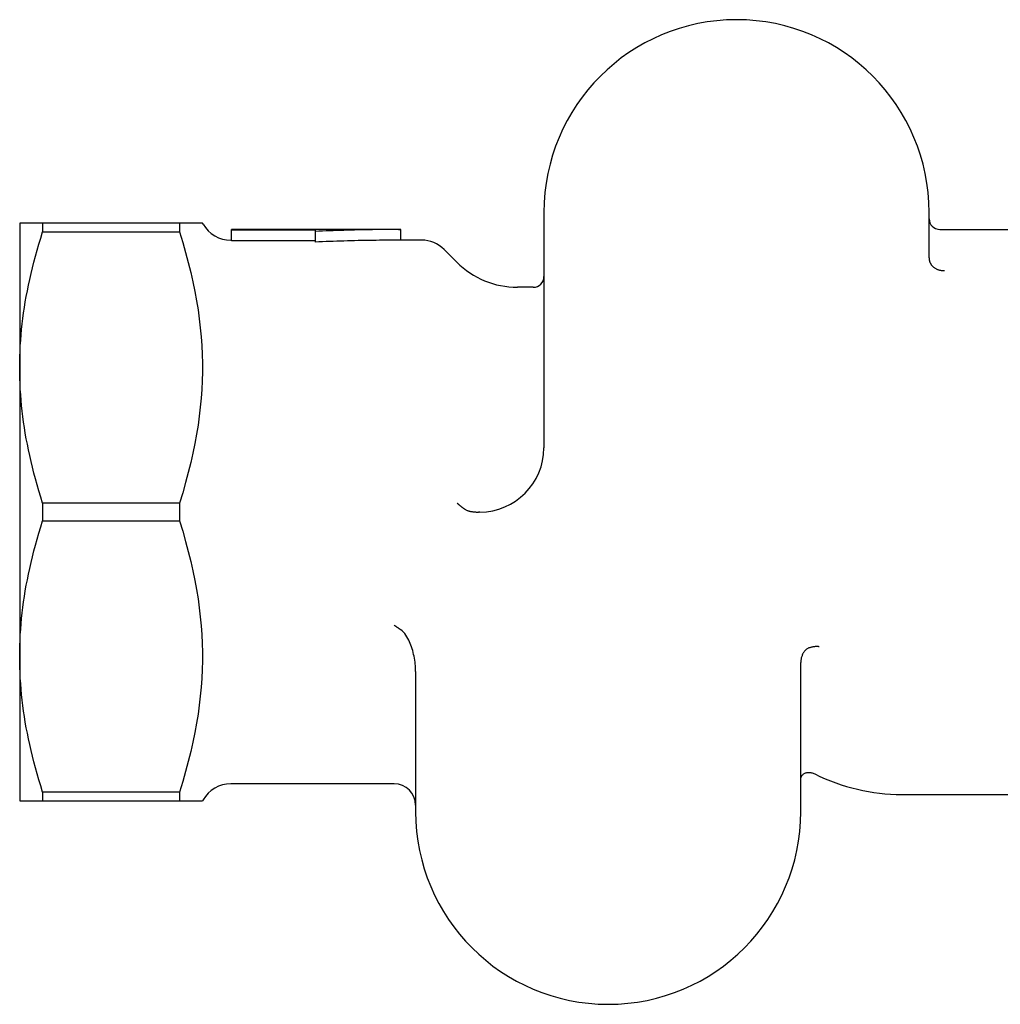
# Model space of a CAD drawing. Header units: millimetres. Extents: x 210 to 480, y -31 to 299.
# Tile 7 of 12: x 210 to 256, y 243 to 289. Entities that reach past the tile are written whole.
import ezdxf

# ---------------------------------------------------------------- set-up
doc = ezdxf.new("R2010")
doc.units = ezdxf.units.MM
doc.layers.add('Detail', color=2, linetype='Continuous')

msp = doc.modelspace()

# ---------------------------------------------------------------- linework, layer by layer
at = {"layer": 'Detail'}
for p, q in [((234.999, 280.323), (234.999, 269.323)), ((252.999, 278.193), (252.999, 280.323)), ((211.571, 279.823), (210.499, 279.823)), ((210.499, 279.823), (210.499, 273.073)), ((217.965, 279.823), (211.571, 279.823)), ((211.571, 279.823), (211.571, 279.412)), ((219.037, 279.823), (217.965, 279.823)), ((217.965, 279.823), (217.965, 279.412)), ((219.066, 279.773), (219.037, 279.823)), ((211.571, 279.412), (217.965, 279.412)), ((220.398, 279.498), (220.398, 279.523)), ((228.206, 279.523), (220.398, 279.523)), ((224.318, 279.498), (220.398, 279.498)), ((220.398, 278.999), (220.398, 279.498)), ((224.318, 279.432), (224.318, 279.498)), ((224.318, 278.935), (224.318, 279.432)), ((228.318, 279.023), (228.318, 279.523)), ((253.499, 279.523), (264.991, 279.523)), ((220.398, 279.023), (220.365, 279.023)), ((224.318, 278.999), (220.398, 278.999)), ((229.277, 279.023), (228.318, 279.023)), ((230.927, 277.995), (230.338, 278.584)), ((234.499, 276.823), (233.756, 276.823)), ((210.499, 273.073), (210.499, 259.573)), ((217.965, 266.735), (211.571, 266.735)), ((211.571, 266.735), (211.571, 265.912)), ((217.965, 266.735), (217.965, 265.912)), ((211.571, 265.912), (217.965, 265.912)), ((210.499, 259.573), (210.499, 252.823)), ((247.002, 252.323), (247.002, 259.286)), ((229.002, 258.878), (229.002, 252.323)), ((228.002, 253.623), (220.365, 253.623)), ((217.965, 253.235), (211.571, 253.235)), ((211.571, 253.235), (211.571, 252.823)), ((217.965, 253.235), (217.965, 252.823)), ((251.718, 253.123), (259.108, 253.123)), ((210.499, 252.823), (211.571, 252.823)), ((211.571, 252.823), (217.965, 252.823)), ((217.965, 252.823), (219.037, 252.823)), ((219.066, 252.873), (219.037, 252.823))]:
    msp.add_line(p, q, dxfattribs=at)
at = {"layer": 'Detail', "flags": 128}
for points in [[(210.499, 273.073), (210.501, 273.328), (210.506, 273.583), (210.515, 273.837), (210.528, 274.091), (210.545, 274.346), (210.565, 274.6), (210.589, 274.854), (210.616, 275.11), (210.647, 275.365), (210.682, 275.622), (210.72, 275.88), (210.762, 276.139), (210.808, 276.399), (210.858, 276.661), (210.911, 276.925), (210.968, 277.191), (211.029, 277.459), (211.094, 277.729), (211.163, 278.002), (211.236, 278.278), (211.313, 278.556), (211.395, 278.838), (211.48, 279.123), (211.571, 279.412)], [(217.965, 279.412), (218.116, 278.921), (218.254, 278.443), (218.379, 277.975), (218.493, 277.518), (218.594, 277.069), (218.684, 276.629), (218.764, 276.195), (218.833, 275.767), (218.891, 275.344), (218.94, 274.925), (218.978, 274.51), (219.007, 274.098), (219.026, 273.687), (219.036, 273.278), (219.036, 272.869), (219.026, 272.459), (219.007, 272.049), (218.978, 271.636), (218.94, 271.221), (218.891, 270.803), (218.833, 270.38), (218.764, 269.952), (218.684, 269.518), (218.594, 269.077), (218.493, 268.629), (218.379, 268.171), (218.254, 267.704), (218.116, 267.226), (217.965, 266.735)], [(228.318, 279.523), (228.151, 279.523), (227.984, 279.522), (227.818, 279.521), (227.651, 279.52), (227.484, 279.519), (227.318, 279.517), (227.151, 279.514), (226.984, 279.512), (226.818, 279.509), (226.651, 279.506), (226.484, 279.503), (226.318, 279.499), (226.151, 279.495), (225.984, 279.491), (225.818, 279.486), (225.651, 279.482), (225.484, 279.476), (225.318, 279.471), (225.151, 279.465), (224.984, 279.459), (224.818, 279.453), (224.651, 279.446), (224.484, 279.439), (224.318, 279.432)], [(228.206, 279.523), (228.21, 279.523), (228.215, 279.523), (228.22, 279.523), (228.224, 279.523), (228.229, 279.523), (228.234, 279.523), (228.238, 279.523), (228.243, 279.523), (228.248, 279.523), (228.252, 279.523), (228.257, 279.523), (228.262, 279.523), (228.266, 279.523), (228.271, 279.523), (228.276, 279.523), (228.28, 279.523), (228.285, 279.523), (228.29, 279.523), (228.294, 279.523), (228.299, 279.523), (228.304, 279.523), (228.308, 279.523), (228.313, 279.523), (228.318, 279.523)], [(228.318, 279.023), (228.151, 279.023), (227.984, 279.022), (227.818, 279.021), (227.651, 279.02), (227.484, 279.019), (227.318, 279.017), (227.151, 279.015), (226.984, 279.012), (226.818, 279.01), (226.651, 279.007), (226.484, 279.004), (226.318, 279), (226.151, 278.996), (225.984, 278.992), (225.818, 278.988), (225.651, 278.983), (225.484, 278.978), (225.318, 278.973), (225.151, 278.967), (224.984, 278.961), (224.818, 278.955), (224.651, 278.949), (224.484, 278.942), (224.318, 278.935)], [(252.999, 278.193), (252.999, 278.176), (253, 278.16), (253.001, 278.144), (253.003, 278.128), (253.005, 278.111), (253.007, 278.095), (253.01, 278.079), (253.014, 278.063), (253.018, 278.048), (253.023, 278.032), (253.028, 278.017), (253.033, 278.001), (253.039, 277.986), (253.045, 277.971), (253.052, 277.956), (253.059, 277.942), (253.067, 277.927), (253.075, 277.913), (253.083, 277.899), (253.092, 277.886), (253.102, 277.872), (253.112, 277.859), (253.122, 277.847), (253.132, 277.834)], [(253.712, 277.596), (253.69, 277.593), (253.668, 277.592), (253.645, 277.592), (253.621, 277.592), (253.598, 277.594), (253.574, 277.596), (253.55, 277.6), (253.525, 277.605), (253.5, 277.611), (253.475, 277.617), (253.45, 277.625), (253.424, 277.634), (253.399, 277.644), (253.373, 277.656), (253.347, 277.668), (253.322, 277.682), (253.297, 277.697), (253.272, 277.713), (253.247, 277.73), (253.222, 277.749), (253.199, 277.768), (253.176, 277.789), (253.154, 277.811), (253.132, 277.834)], [(211.571, 266.735), (211.48, 267.024), (211.395, 267.309), (211.313, 267.59), (211.236, 267.869), (211.163, 268.145), (211.094, 268.417), (211.029, 268.688), (210.968, 268.956), (210.911, 269.221), (210.858, 269.485), (210.808, 269.747), (210.762, 270.008), (210.72, 270.267), (210.682, 270.525), (210.647, 270.781), (210.616, 271.037), (210.589, 271.292), (210.565, 271.547), (210.545, 271.801), (210.528, 272.055), (210.515, 272.309), (210.506, 272.564), (210.501, 272.818), (210.499, 273.073)], [(231.305, 266.45), (231.288, 266.461), (231.271, 266.472), (231.254, 266.483), (231.237, 266.494), (231.22, 266.506), (231.204, 266.517), (231.188, 266.529), (231.171, 266.541), (231.156, 266.553), (231.14, 266.565), (231.124, 266.577), (231.109, 266.589), (231.094, 266.601), (231.079, 266.614), (231.065, 266.626), (231.051, 266.639), (231.037, 266.651), (231.023, 266.664), (231.01, 266.676), (230.997, 266.689), (230.984, 266.701), (230.971, 266.714), (230.959, 266.727), (230.947, 266.739)], [(231.305, 266.45), (231.329, 266.437), (231.353, 266.424), (231.378, 266.412), (231.403, 266.401), (231.428, 266.391), (231.454, 266.382), (231.481, 266.374), (231.507, 266.366), (231.534, 266.36), (231.561, 266.354), (231.588, 266.348), (231.615, 266.343), (231.642, 266.339), (231.669, 266.335), (231.697, 266.332), (231.724, 266.329), (231.752, 266.327), (231.779, 266.325), (231.807, 266.324), (231.834, 266.323), (231.862, 266.323), (231.89, 266.322), (231.917, 266.322), (231.944, 266.323)], [(210.499, 259.573), (210.501, 259.828), (210.506, 260.083), (210.515, 260.337), (210.528, 260.591), (210.545, 260.846), (210.565, 261.1), (210.589, 261.354), (210.616, 261.61), (210.647, 261.865), (210.682, 262.122), (210.72, 262.38), (210.762, 262.639), (210.808, 262.899), (210.858, 263.161), (210.911, 263.425), (210.968, 263.691), (211.029, 263.959), (211.094, 264.229), (211.163, 264.502), (211.236, 264.778), (211.313, 265.056), (211.395, 265.338), (211.48, 265.623), (211.571, 265.912)], [(217.965, 265.912), (218.116, 265.421), (218.254, 264.943), (218.379, 264.475), (218.493, 264.018), (218.594, 263.569), (218.684, 263.129), (218.764, 262.695), (218.833, 262.267), (218.891, 261.844), (218.94, 261.425), (218.978, 261.01), (219.007, 260.598), (219.026, 260.187), (219.036, 259.778), (219.036, 259.369), (219.026, 258.959), (219.007, 258.549), (218.978, 258.136), (218.94, 257.721), (218.891, 257.303), (218.833, 256.88), (218.764, 256.452), (218.684, 256.018), (218.594, 255.577), (218.493, 255.129), (218.379, 254.671), (218.254, 254.204), (218.116, 253.726), (217.965, 253.235)], [(228.002, 261.033), (228.014, 261.025), (228.027, 261.016), (228.04, 261.008), (228.053, 261), (228.065, 260.992), (228.078, 260.983), (228.091, 260.975), (228.104, 260.966), (228.116, 260.958), (228.129, 260.949), (228.142, 260.941), (228.154, 260.932), (228.167, 260.923), (228.18, 260.914), (228.192, 260.906), (228.205, 260.897), (228.217, 260.888), (228.23, 260.879), (228.243, 260.87), (228.255, 260.861), (228.268, 260.852), (228.28, 260.843), (228.293, 260.833), (228.305, 260.824)], [(229.002, 258.878), (229.001, 258.962), (228.997, 259.048), (228.991, 259.136), (228.983, 259.224), (228.973, 259.314), (228.961, 259.403), (228.946, 259.493), (228.929, 259.583), (228.91, 259.672), (228.889, 259.76), (228.865, 259.848), (228.84, 259.934), (228.812, 260.018), (228.783, 260.101), (228.751, 260.181), (228.717, 260.259), (228.68, 260.336), (228.639, 260.414), (228.593, 260.491), (228.544, 260.568), (228.49, 260.64), (228.432, 260.708), (228.371, 260.77), (228.305, 260.824)], [(247.384, 259.97), (247.354, 259.958), (247.325, 259.943), (247.297, 259.927), (247.27, 259.908), (247.244, 259.888), (247.22, 259.866), (247.197, 259.842), (247.176, 259.817), (247.155, 259.791), (247.136, 259.764), (247.119, 259.735), (247.102, 259.706), (247.086, 259.675), (247.072, 259.642), (247.059, 259.609), (247.047, 259.575), (247.036, 259.54), (247.027, 259.505), (247.019, 259.469), (247.013, 259.432), (247.008, 259.396), (247.005, 259.359), (247.002, 259.323), (247.002, 259.286)], [(247.862, 260.027), (247.847, 260.03), (247.831, 260.032), (247.815, 260.034), (247.798, 260.035), (247.781, 260.036), (247.763, 260.037), (247.745, 260.037), (247.726, 260.036), (247.707, 260.036), (247.687, 260.034), (247.667, 260.033), (247.647, 260.03), (247.626, 260.028), (247.605, 260.025), (247.583, 260.021), (247.561, 260.017), (247.54, 260.013), (247.517, 260.008), (247.495, 260.003), (247.473, 259.997), (247.451, 259.991), (247.429, 259.984), (247.406, 259.977), (247.384, 259.97)], [(211.571, 253.235), (211.48, 253.524), (211.395, 253.809), (211.313, 254.09), (211.236, 254.369), (211.163, 254.645), (211.094, 254.917), (211.029, 255.188), (210.968, 255.456), (210.911, 255.721), (210.858, 255.985), (210.808, 256.247), (210.762, 256.508), (210.72, 256.767), (210.682, 257.025), (210.647, 257.281), (210.616, 257.537), (210.589, 257.792), (210.565, 258.047), (210.545, 258.301), (210.528, 258.555), (210.515, 258.809), (210.506, 259.064), (210.501, 259.318), (210.499, 259.573)], [(247.002, 253.817), (247.004, 253.858), (247.01, 253.896), (247.02, 253.931), (247.034, 253.964), (247.05, 253.994), (247.069, 254.021), (247.091, 254.046), (247.114, 254.068), (247.139, 254.087), (247.166, 254.104), (247.194, 254.119), (247.224, 254.131), (247.256, 254.141), (247.288, 254.149), (247.321, 254.154), (247.355, 254.157), (247.391, 254.157), (247.427, 254.155), (247.464, 254.151), (247.501, 254.144), (247.539, 254.135), (247.578, 254.123), (247.617, 254.108), (247.656, 254.09)]]:
    msp.add_lwpolyline(points, dxfattribs=at)
at = {"layer": 'Detail'}
for centre, radius, start, end in [((243.999, 280.323), 9, 0, 180), ((220.365, 280.523), 1.5, 210, 270), ((253.499, 280.023), 0.5, 180, 270), ((229.277, 277.523), 1.5, 45, 90), ((233.756, 280.823), 4, 225, 270), ((234.499, 277.323), 0.5, 270, 0), ((231.999, 269.323), 3, 270.0284, 0), ((232.002, 263.323), 3, 90.0284, 91.094), ((220.365, 252.123), 1.5, 90, 150), ((228.002, 252.623), 1, 0, 90), ((238.002, 252.323), 9, 180, 0)]:
    msp.add_arc(centre, radius, start, end, dxfattribs=at)
msp.add_ellipse((251.718, 266.323), major_axis=(0, -13.2), ratio=0.819152, start_param=5.89808, end_param=6.283185, dxfattribs=at)

doc.saveas('drawing.dxf')
